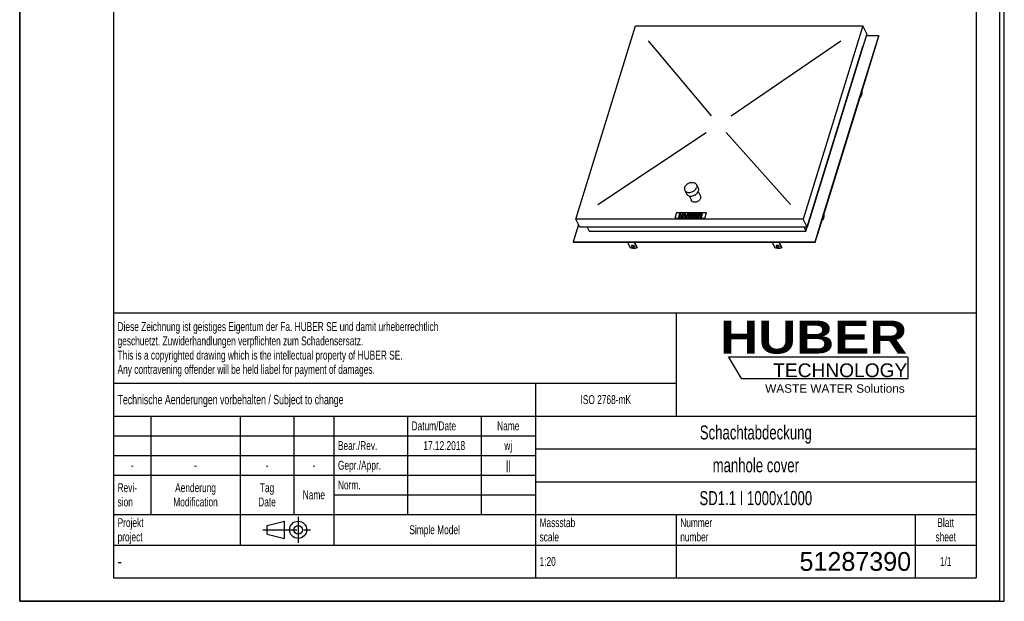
# Model space of a CAD drawing. Header units: millimetres. Extents: x 0 to 4200, y 0 to 5940.
# Tile 1 of 2: x 0 to 4200, y 0 to 2480. Entities that reach past the tile are written whole.
import ezdxf

# ---------------------------------------------------------------- set-up
doc = ezdxf.new("R2010")
doc.units = ezdxf.units.MM
doc.header["$LTSCALE"] = 387.2
doc.linetypes.add('CENTER', pattern=[0.6, 0.375, -0.075, 0.075, -0.075])
doc.layers.get('0').update_dxf_attribs({"linetype": 'CONTINUOUS'})
for name, color, linetype in [('_ACHSEN', 7, 'CONTINUOUS'), ('_KURVEN', 7, 'CONTINUOUS'), ('_ZEICHNUNGSELEM', 7, 'CONTINUOUS'), ('HUBER_Logo_BL2', 7, 'CONTINUOUS')]:
    doc.layers.add(name, color=color, linetype=linetype)
doc.styles.get("Standard").update_dxf_attribs({"font": 'txt', "width": 0.7})
doc.styles.add('TEXTSTYLE_2', font='ariblk.ttf')
doc.styles.add('TEXTSTYLE_3', font='arial.ttf')
doc.styles.add('TEXTSTYLE_4', font='txt', dxfattribs={"width": 0.8})
doc.styles.add('TEXTSTYLE_5', font='txt')

# ---------------------------------------------------------------- blocks, each defined once
blk = doc.blocks.new('HUBER_LOGO_BL2', base_point=(3411.6, 1009.5))
at = {"layer": 'HUBER_Logo_BL2', "color": 5, "linetype": 'Continuous'}
for p, q in [((3788.5, 1040.5), (3023.5, 1040.5)), ((3023.5, 1040.5), (3077.5, 950.5)), ((3788.5, 1040.5), (3788.5, 950.5)), ((3077.5, 950.5), (3788.5, 950.5))]:
    blk.add_line(p, q, dxfattribs=at)
at = {"layer": 'HUBER_Logo_BL2', "color": 2, "linetype": 'Continuous', "attachment_point": 3, "line_spacing_factor": 0.78}
for s, insert, char_height, width, style in [('HUBER\\P\\Farial.ttf;\\H58.5;TECHNOLOGY ', (3786.3, 1196.7), 140.4, 775.343, 'TEXTSTYLE_2'), ('WASTE WATER Solutions', (3775.2, 925.3), 36, 594.067, 'TEXTSTYLE_3')]:
    blk.add_mtext(s, dxfattribs=dict(at, insert=insert, char_height=char_height, width=width, style=style))
blk = doc.blocks.new('PROJEKTIONSMETHODE_1_BL3', base_point=(1140, 305))
at = {"color": 2, "linetype": 'Continuous'}
for p, q in [((1055.7, 323.3), (1129, 341.7)), ((1129, 268.3), (1129, 341.7)), ((1055.7, 286.7), (1055.7, 323.3)), ((1055.7, 286.7), (1129, 268.3))]:
    blk.add_line(p, q, dxfattribs=at)
at = {"color": 2, "linetype": 'CENTER'}
for p, q in [((1187.7, 360), (1187.7, 250)), ((1037.3, 305), (1242.7, 305))]:
    blk.add_line(p, q, dxfattribs=at)
at = {"color": 2, "linetype": 'Continuous'}
for radius in [36.7, 18.3]:
    blk.add_circle((1187.7, 305), radius, dxfattribs=at)
blk = doc.blocks.new('*T9')
at = {"color": 3, "linetype": 'Continuous'}
for p, q in [((0, 0), (3680, 0)), ((0, 0), (0, -1130)), ((2400, 0), (2400, -440)), ((3680, 0), (3680, -1130)), ((0, -300), (2400, -300)), ((1800, -300), (1800, -1130)), ((0, -440), (3680, -440)), ((160, -440), (160, -860)), ((540, -440), (540, -990)), ((770, -440), (770, -860)), ((940, -440), (940, -990)), ((1254, -440), (1254, -860)), ((1568, -440), (1568, -860)), ((0, -524), (1800, -524)), ((1800, -580), (3680, -580)), ((0, -608), (1800, -608)), ((0, -692), (1800, -692)), ((1800, -720), (3680, -720)), ((940, -776), (1800, -776)), ((0, -860), (3680, -860)), ((2400, -860), (2400, -1130)), ((3420, -860), (3420, -1130)), ((0, -990), (3680, -990)), ((0, -1130), (3680, -1130))]:
    blk.add_line(p, q, dxfattribs=at)
at = {"layer": '_ZEICHNUNGSELEM', "color": 2, "linetype": 'Continuous', "line_spacing_factor": 0.96}
for s, insert, char_height, width, attachment_point in [('Diese Zeichnung ist geistiges Eigentum der Fa. HUBER SE und damit urheberrechtlich \\Pgeschuetzt. Zuwiderhandlungen verpflichten zum Schadensersatz.\\PThis is a copyrighted drawing which is the intellectual property of HUBER SE.\\PAny contravening offender will be held liabel for payment of damages.', (17.5, -39.8), 38, 4429.714, 1), ('Technische Aenderungen vorbehalten / Subject to change', (17.5, -350), 40, 3049.524, 1), ('ISO 2768-mK', (2100, -351), 38, 665.905, 2), ('Datum/Date', (1271.5, -463), 38, 584.476, 1), ('Name', (1684, -463), 38, 253.333, 2), ('Schachtabdeckung', (2740, -480), 60, 1360, 2), ('Bear./Rev.', (957.5, -547), 38, 544.667, 1), ('wj', (1684, -547), 38, 128.476, 2), ('17.12.2018', (1411, -547), 38, 530.19, 2), ('Gepr./Appr.', (957.5, -631), 38, 598.952, 1), ('||', (1684, -631), 38, 101.333, 2), ('manhole cover', (2740, -620), 60, 1128.571, 2), ('-', (80, -631), 38, 68.762, 2), ('-', (350, -631), 38, 68.762, 2), ('-', (655, -631), 38, 68.762, 2), ('-', (855, -631), 38, 68.762, 2), ('Revi-\\Psion', (17.5, -726.6), 38, 276.857, 1), ('Aenderung\\PModification', (350, -726.6), 38, 591.714, 2), ('Tag\\PDate', (655, -726.6), 38, 220.762, 2), ('Norm. ', (957.5, -715), 38, 351.048, 1), ('Name', (855, -757), 38, 253.333, 2), ('SD1.1 I 1000x1000', (2740, -760), 60, 1485.714, 2), ('Projekt\\Pproject', (17.5, -875.6), 38, 367.333, 1), ('Massstab\\Pscale', (1817.5, -875.6), 38, 448.762, 1), ('Nummer\\Pnumber', (2417.5, -875.6), 38, 372.762, 1), ('Blatt\\Psheet', (3550, -875.6), 38, 260.571, 2), ('Simple Model', (1370, -906), 38, 656.857, 2), ('1:20', (1817.5, -1041), 38, 204.476, 1), ('1/1', (3550, -1041), 38, 159.238, 2)]:
    blk.add_mtext(s, dxfattribs=dict(at, insert=insert, char_height=char_height, width=width, attachment_point=attachment_point))
for s, insert, char_height, width, attachment_point, style in [('51287390', (3402.5, -1020), 80, 1093.333, 3, 'TEXTSTYLE_5'), ('-', (17.5, -1035), 50, 36.667, 1, 'TEXTSTYLE_4')]:
    blk.add_mtext(s, dxfattribs=dict(at, insert=insert, char_height=char_height, width=width, attachment_point=attachment_point, style=style))

msp = doc.modelspace()

# ---------------------------------------------------------------- linework, layer by layer
at = {"color": 7, "linetype": 'Continuous'}
for p, q in [((0, 0), (0, 5940)), ((0, 0), (0, 5940)), ((4200, 0), (4200, 5940)), ((4200, 0), (4200, 5940)), ((2372.68, 1629.04), (2627.33, 2453.1)), ((2627.33, 2453.1), (3596.29, 2453.1)), ((3596.29, 2453.1), (3341.63, 1629.04)), ((3613.06, 2418.91), (3596.29, 2453.1)), ((3613.06, 2418.91), (3358.41, 1594.85)), ((3584.59, 2149.81), (3664.77, 2409.28)), ((3587.13, 2161.24), (3664.16, 2410.52)), ((3664.16, 2410.52), (3610.47, 2410.52)), ((3664.16, 2410.52), (3664.77, 2409.28)), ((3353.66, 1578.63), (3596.7, 2365.09)), ((3596.53, 2365.42), (3596.7, 2365.09)), ((3422.4, 1624.98), (3584.59, 2149.81)), ((3424.94, 1636.41), (3587.13, 2161.24)), ((2383.97, 1606.04), (2361.46, 1533.2)), ((2389.45, 1594.85), (2372.68, 1629.04)), ((3341.63, 1629.04), (2372.68, 1629.04)), ((3358.41, 1594.85), (3341.63, 1629.04)), ((3393.04, 1533.2), (3424.94, 1636.41)), ((3393.66, 1531.95), (3422.4, 1624.98)), ((3358.41, 1594.85), (2389.45, 1594.85)), ((2420.96, 1594.85), (2428.92, 1578.63)), ((2428.92, 1578.63), (3353.66, 1578.63)), ((3345.7, 1594.85), (3353.66, 1578.63)), ((2361.46, 1533.2), (2362.07, 1531.95)), ((2361.46, 1533.2), (3393.04, 1533.2)), ((2362.07, 1531.95), (3393.66, 1531.95)), ((2605.09, 1507.47), (2593.08, 1531.95)), ((2620.71, 1531.95), (2632.73, 1507.47)), ((2621.96, 1531.95), (2633.21, 1509.03)), ((3222.2, 1507.47), (3210.19, 1531.95)), ((3237.82, 1531.95), (3249.84, 1507.47)), ((3239.07, 1531.95), (3250.32, 1509.03)), ((3393.04, 1533.2), (3393.66, 1531.95)), ((2632.73, 1507.47), (2633.21, 1509.03)), ((3249.84, 1507.47), (3250.32, 1509.03)), ((0, 0), (4200, 0)), ((0, 0), (4200, 0))]:
    msp.add_line(p, q, dxfattribs=at)
at = {"color": 3, "linetype": 'Continuous'}
for p, q in [((4180, 5900), (4180, 0)), ((0, 2970), (0, 0)), ((4180, 0), (0, 0))]:
    msp.add_line(p, q, dxfattribs=at)
at = {"color": 5, "linetype": 'Continuous'}
for p, q in [((400, 5800), (400, 100)), ((4080, 5800), (4080, 100)), ((400, 100), (4080, 100))]:
    msp.add_line(p, q, dxfattribs=at)
at = {"color": 7, "linetype": 'Continuous'}
for points, knots in [([(2609.65, 1515.6), (2609.56, 1515.3), (2609.51, 1514.63), (2609.72, 1513.99), (2609.87, 1513.68)], [0, 0, 0, 0, 0.4740095, 1, 1, 1, 1]), ([(2621.85, 1513.68), (2621.61, 1514.17), (2620.86, 1515.12), (2619.35, 1516.26), (2617.48, 1517.13), (2615.45, 1517.66), (2613.46, 1517.79), (2611.71, 1517.49), (2610.33, 1516.8), (2609.77, 1516), (2609.65, 1515.6)], [0, 0, 0, 0, 0.1139078, 0.2474656, 0.393864, 0.5430021, 0.6841578, 0.8084916, 0.912072, 1, 1, 1, 1]), ([(2609.87, 1513.68), (2610.11, 1513.19), (2610.86, 1512.24), (2612.37, 1511.11), (2614.24, 1510.23), (2616.27, 1509.71), (2618.26, 1509.58), (2620.01, 1509.87), (2621.39, 1510.57), (2621.95, 1511.36), (2622.07, 1511.76)], [0, 0, 0, 0, 0.1139078, 0.2474656, 0.393864, 0.5430021, 0.6841578, 0.8084916, 0.912072, 1, 1, 1, 1]), ([(2610.04, 1516.34), (2610.05, 1516.25), (2610.1, 1515.87), (2610.23, 1515.51), (2610.36, 1515.25)], [0, 0, 0, 0, 0.2375033, 1, 1, 1, 1]), ([(2610.36, 1515.25), (2610.57, 1514.81), (2611.23, 1513.94), (2612.57, 1512.87), (2614.23, 1512), (2616.07, 1511.42), (2617.94, 1511.16), (2620.05, 1511.27), (2621.59, 1511.88), (2622.16, 1512.59)], [0, 0, 0, 0, 0.1102686, 0.2384265, 0.379383, 0.5252081, 0.6670378, 0.7967695, 1, 1, 1, 1]), ([(2622.07, 1511.76), (2622.16, 1512.06), (2622.21, 1512.74), (2622, 1513.37), (2621.85, 1513.68)], [0, 0, 0, 0, 0.4740095, 1, 1, 1, 1]), ([(3226.76, 1515.6), (3226.67, 1515.3), (3226.62, 1514.63), (3226.83, 1513.99), (3226.98, 1513.68)], [0, 0, 0, 0, 0.4740095, 1, 1, 1, 1]), ([(3238.96, 1513.68), (3238.72, 1514.17), (3237.97, 1515.12), (3236.46, 1516.26), (3234.59, 1517.13), (3232.56, 1517.66), (3230.57, 1517.79), (3228.82, 1517.49), (3227.44, 1516.8), (3226.88, 1516), (3226.76, 1515.6)], [0, 0, 0, 0, 0.1139078, 0.2474656, 0.393864, 0.5430021, 0.6841578, 0.8084916, 0.912072, 1, 1, 1, 1]), ([(3226.98, 1513.68), (3227.22, 1513.19), (3227.97, 1512.24), (3229.48, 1511.11), (3231.35, 1510.23), (3233.38, 1509.71), (3235.37, 1509.58), (3237.12, 1509.87), (3238.5, 1510.57), (3239.06, 1511.36), (3239.18, 1511.76)], [0, 0, 0, 0, 0.1139078, 0.2474656, 0.393864, 0.5430021, 0.6841578, 0.8084916, 0.912072, 1, 1, 1, 1]), ([(3227.15, 1516.34), (3227.16, 1516.25), (3227.21, 1515.87), (3227.34, 1515.51), (3227.47, 1515.25)], [0, 0, 0, 0, 0.2375033, 1, 1, 1, 1]), ([(3227.47, 1515.25), (3227.68, 1514.81), (3228.34, 1513.94), (3229.68, 1512.87), (3231.34, 1512), (3233.18, 1511.42), (3235.05, 1511.16), (3237.16, 1511.27), (3238.7, 1511.88), (3239.27, 1512.59)], [0, 0, 0, 0, 0.1102686, 0.2384265, 0.379383, 0.5252081, 0.6670378, 0.7967695, 1, 1, 1, 1]), ([(3239.18, 1511.76), (3239.27, 1512.06), (3239.32, 1512.74), (3239.11, 1513.37), (3238.96, 1513.68)], [0, 0, 0, 0, 0.4740095, 1, 1, 1, 1]), ([(2632.73, 1507.47), (2631.1, 1506.37), (2627.03, 1504.78), (2620.17, 1504.1), (2612.62, 1504.94), (2607.57, 1506.46), (2605.09, 1507.47)], [0, 0, 0, 0, 0.2058635, 0.4489582, 0.7193202, 1, 1, 1, 1]), ([(3249.84, 1507.47), (3248.21, 1506.37), (3244.14, 1504.78), (3237.28, 1504.1), (3229.73, 1504.94), (3224.68, 1506.46), (3222.2, 1507.47)], [0, 0, 0, 0, 0.2058635, 0.4489582, 0.7193202, 1, 1, 1, 1])]:
    msp.add_open_spline(points, degree=3, knots=knots, dxfattribs=at)
at = {"layer": '_ACHSEN', "color": 7, "linetype": 'Continuous'}
for p, q in [((3584.61, 2149.88), (3584.65, 2149.79)), ((3586.49, 2149.79), (3584.65, 2149.79)), ((3585.32, 2152.18), (3586.49, 2149.79)), ((3593.75, 2173.29), (3592.58, 2175.68)), ((2886.45, 1776.72), (2894.08, 1761.18)), ((2837.08, 1752.49), (2844.7, 1736.95)), ((2855.92, 1728.39), (2865.61, 1708.65)), ((2893.99, 1747.07), (2903.67, 1727.33)), ((3431.57, 1648.47), (3430.4, 1650.85)), ((3422.42, 1625.05), (3422.46, 1624.97)), ((3424.31, 1624.97), (3422.46, 1624.97)), ((3423.14, 1627.35), (3424.31, 1624.97))]:
    msp.add_line(p, q, dxfattribs=at)
for points, knots in [([(3586.49, 2149.79), (3587.04, 2150.16), (3588.11, 2151.17), (3589.46, 2153.12), (3590.68, 2155.59), (3592.14, 2159.69), (3593.37, 2165.65), (3593.72, 2170.67), (3593.75, 2173.29)], [0, 0, 0, 0, 0.0786024, 0.1720083, 0.2809566, 0.4046124, 0.687756, 1, 1, 1, 1]), ([(3589.45, 2165.53), (3589.36, 2164.92), (3589.13, 2163.82), (3588.71, 2162.76), (3588.46, 2162.32)], [0, 0, 0, 0, 0.5492969, 1, 1, 1, 1]), ([(2836.43, 1764.61), (2835.81, 1762.57), (2835.33, 1759.38), (2835.95, 1755.27), (2836.64, 1753.38), (2837.08, 1752.49)], [0, 0, 0, 0, 0.5161113, 0.7604342, 1, 1, 1, 1]), ([(2836.43, 1764.61), (2837.18, 1767), (2839.63, 1771.75), (2844.24, 1776.69), (2848.75, 1780.07), (2853.75, 1782.98), (2860.47, 1785.49), (2868.68, 1786.5), (2876.3, 1785.4), (2881.69, 1782.63), (2884.83, 1779.48), (2885.99, 1777.67), (2886.45, 1776.72)], [0, 0, 0, 0, 0.120885, 0.2529841, 0.3220667, 0.3920884, 0.5313656, 0.6645841, 0.7869655, 0.8972904, 0.9492145, 1, 1, 1, 1]), ([(2837.08, 1752.49), (2837.54, 1751.55), (2838.7, 1749.73), (2841.84, 1746.58), (2847.23, 1743.81), (2854.84, 1742.71), (2863.06, 1743.72), (2869.78, 1746.24), (2874.78, 1749.15), (2879.29, 1752.53), (2883.9, 1757.46), (2886.35, 1762.21), (2887.09, 1764.61)], [0, 0, 0, 0, 0.0507855, 0.1027096, 0.2130345, 0.3354159, 0.4686344, 0.6079116, 0.6779333, 0.7470159, 0.879115, 1, 1, 1, 1]), ([(2886.45, 1776.72), (2886.89, 1775.83), (2887.58, 1773.94), (2888.19, 1769.84), (2887.72, 1766.64), (2887.09, 1764.61)], [0, 0, 0, 0, 0.2395658, 0.4838887, 1, 1, 1, 1]), ([(2844.7, 1736.95), (2845.17, 1736.01), (2846.32, 1734.19), (2849.47, 1731.04), (2854.85, 1728.27), (2862.47, 1727.17), (2870.68, 1728.18), (2877.4, 1730.7), (2882.4, 1733.61), (2886.91, 1736.99), (2891.53, 1741.92), (2893.98, 1746.67), (2894.72, 1749.07)], [0, 0, 0, 0, 0.0507855, 0.1027096, 0.2130345, 0.3354159, 0.4686344, 0.6079116, 0.6779333, 0.7470159, 0.879115, 1, 1, 1, 1]), ([(2894.08, 1761.18), (2894.51, 1760.29), (2895.21, 1758.4), (2895.82, 1754.3), (2895.35, 1751.1), (2894.72, 1749.07)], [0, 0, 0, 0, 0.2395658, 0.4838887, 1, 1, 1, 1]), ([(2903.67, 1727.33), (2904.35, 1725.95), (2905.14, 1722.77), (2904.65, 1719.56), (2904.17, 1717.99)], [0, 0, 0, 0, 0.4826062, 1, 1, 1, 1]), ([(2904.17, 1717.99), (2902.99, 1714.16), (2898.95, 1708.86), (2891.86, 1704.22), (2885.64, 1701.89), (2879.31, 1701.11), (2873.43, 1701.95), (2869.28, 1704.09), (2866.86, 1706.52), (2865.97, 1707.92), (2865.61, 1708.65)], [0, 0, 0, 0, 0.2511899, 0.3904354, 0.5300913, 0.6636721, 0.7863862, 0.8970111, 0.9490764, 1, 1, 1, 1]), ([(3424.31, 1624.97), (3424.85, 1625.34), (3425.92, 1626.34), (3427.28, 1628.29), (3428.49, 1630.76), (3429.96, 1634.86), (3431.18, 1640.82), (3431.54, 1645.84), (3431.57, 1648.47)], [0, 0, 0, 0, 0.0786024, 0.1720083, 0.2809566, 0.4046124, 0.687756, 1, 1, 1, 1]), ([(3427.26, 1640.7), (3427.18, 1640.09), (3426.95, 1638.99), (3426.53, 1637.93), (3426.27, 1637.49)], [0, 0, 0, 0, 0.5492969, 1, 1, 1, 1])]:
    msp.add_open_spline(points, degree=3, knots=knots, dxfattribs=at)
at = {"layer": '_KURVEN', "color": 4, "linetype": 'Continuous'}
for p, q in [((2951.55, 2070.33), (2681.65, 2390.43)), ((3035.5, 2070.33), (3503.24, 2390.43)), ((2465.73, 1691.71), (2928.58, 1998.33)), ((3013.97, 1998.33), (3287.31, 1691.71)), ((2801.15, 1656.46), (2793.89, 1632.96)), ((2930.1, 1656.46), (2801.15, 1656.46)), ((2814.59, 1652.54), (2809.75, 1636.87)), ((2820.29, 1652.54), (2814.59, 1652.54)), ((2815.45, 1636.87), (2817.4, 1643.21)), ((2817.4, 1643.21), (2823.62, 1643.21)), ((2818.59, 1647.06), (2820.29, 1652.54)), ((2824.81, 1647.06), (2818.59, 1647.06)), ((2823.62, 1643.21), (2821.67, 1636.87)), ((2826.51, 1652.54), (2824.81, 1647.06)), ((2832.22, 1652.54), (2826.51, 1652.54)), ((2827.38, 1636.87), (2832.22, 1652.54)), ((2836.02, 1652.54), (2833.13, 1643.2)), ((2841.7, 1652.54), (2836.02, 1652.54)), ((2838.74, 1642.97), (2841.7, 1652.54)), ((2847.99, 1652.54), (2845.04, 1642.97)), ((2853.67, 1652.54), (2847.99, 1652.54)), ((2850.79, 1643.2), (2853.67, 1652.54)), ((2857.46, 1652.54), (2852.61, 1636.87)), ((2868.11, 1652.54), (2857.46, 1652.54)), ((2859.4, 1640.24), (2860.38, 1643.41)), ((2862.3, 1640.24), (2859.4, 1640.24)), ((2860.38, 1643.41), (2863.27, 1643.41)), ((2861.3, 1646.39), (2862.22, 1649.37)), ((2863.78, 1646.39), (2861.3, 1646.39)), ((2862.22, 1649.37), (2864.73, 1649.37)), ((2877.45, 1652.54), (2872.61, 1636.87)), ((2892.7, 1652.54), (2877.45, 1652.54)), ((2879.41, 1640.42), (2880.36, 1643.51)), ((2889.23, 1640.42), (2879.41, 1640.42)), ((2880.36, 1643.51), (2889.22, 1643.51)), ((2881.35, 1646.7), (2882.12, 1649.19)), ((2890.21, 1646.7), (2881.35, 1646.7)), ((2882.12, 1649.19), (2891.67, 1649.19)), ((2888.14, 1636.87), (2889.23, 1640.42)), ((2889.22, 1643.51), (2890.21, 1646.7)), ((2896.12, 1652.54), (2891.28, 1636.87)), ((2891.67, 1649.19), (2892.7, 1652.54)), ((2905.61, 1652.54), (2896.12, 1652.54)), ((2897, 1636.87), (2898.96, 1643.23)), ((2898.96, 1643.23), (2899.46, 1643.23)), ((2899.88, 1646.19), (2900.86, 1649.38)), ((2902.28, 1646.19), (2899.88, 1646.19)), ((2900.86, 1649.38), (2903.36, 1649.38)), ((2901.4, 1641.66), (2902.97, 1636.87)), ((2909.4, 1636.87), (2908.03, 1641.4)), ((2922.84, 1632.96), (2930.1, 1656.46)), ((2793.89, 1632.96), (2922.84, 1632.96)), ((2809.75, 1636.87), (2815.45, 1636.87)), ((2821.67, 1636.87), (2827.38, 1636.87)), ((2852.61, 1636.87), (2862.44, 1636.87)), ((2872.61, 1636.87), (2888.14, 1636.87)), ((2891.28, 1636.87), (2897, 1636.87)), ((2902.97, 1636.87), (2909.4, 1636.87))]:
    msp.add_line(p, q, dxfattribs=at)
for points in [[(2832.84, 1640.55), (2832.8, 1641.55), (2832.9, 1642.43), (2833.13, 1643.2)], [(2833.49, 1638.75), (2833.08, 1639.33), (2832.86, 1639.93), (2832.84, 1640.55)], [(2835.03, 1637.39), (2834.42, 1637.72), (2833.9, 1638.17), (2833.49, 1638.75)], [(2838.74, 1642.97), (2838.48, 1642.12), (2838.55, 1641.46), (2838.95, 1640.98)], [(2838.95, 1640.98), (2839.36, 1640.5), (2840.07, 1640.26), (2841.06, 1640.26)], [(2841.06, 1640.26), (2842.04, 1640.26), (2842.88, 1640.5), (2843.58, 1640.97)], [(2843.58, 1640.97), (2844.27, 1641.44), (2844.77, 1642.11), (2845.04, 1642.97)], [(2847.2, 1638.42), (2846.28, 1637.8), (2845.39, 1637.38), (2844.52, 1637.13)], [(2849.46, 1640.58), (2848.87, 1639.76), (2848.12, 1639.04), (2847.2, 1638.42)], [(2850.79, 1643.2), (2850.5, 1642.27), (2850.06, 1641.4), (2849.46, 1640.58)], [(2862.3, 1640.24), (2863.28, 1640.24), (2864.01, 1640.38), (2864.51, 1640.68)], [(2865.22, 1642.99), (2864.91, 1643.26), (2864.26, 1643.41), (2863.27, 1643.41)], [(2863.78, 1646.39), (2864.65, 1646.39), (2865.31, 1646.52), (2865.74, 1646.78)], [(2864.51, 1640.68), (2865, 1640.98), (2865.33, 1641.37), (2865.48, 1641.87)], [(2866.42, 1648.98), (2866.15, 1649.24), (2865.59, 1649.37), (2864.73, 1649.37)], [(2865.48, 1641.87), (2865.62, 1642.33), (2865.54, 1642.71), (2865.22, 1642.99)], [(2865.74, 1646.78), (2866.17, 1647.04), (2866.47, 1647.42), (2866.62, 1647.91)], [(2866.62, 1647.91), (2866.76, 1648.36), (2866.69, 1648.72), (2866.42, 1648.98)], [(2869.67, 1639.14), (2869.02, 1638.49), (2868.26, 1637.97), (2867.38, 1637.6)], [(2868.11, 1652.54), (2869.88, 1652.54), (2871.12, 1652.17), (2871.85, 1651.42)], [(2870.67, 1646.25), (2870.08, 1645.81), (2869.31, 1645.46), (2868.36, 1645.21)], [(2868.36, 1645.21), (2869.59, 1644.93), (2870.42, 1644.47), (2870.84, 1643.81)], [(2871.02, 1641.33), (2870.77, 1640.52), (2870.31, 1639.78), (2869.67, 1639.14)], [(2872.42, 1648.64), (2872.14, 1647.71), (2871.55, 1646.92), (2870.67, 1646.25)], [(2870.84, 1643.81), (2871.27, 1643.15), (2871.33, 1642.32), (2871.02, 1641.33)], [(2871.85, 1651.42), (2872.57, 1650.67), (2872.76, 1649.74), (2872.42, 1648.64)], [(2900.74, 1642.86), (2900.4, 1643.1), (2899.98, 1643.23), (2899.46, 1643.23)], [(2901.4, 1641.66), (2901.2, 1642.28), (2900.99, 1642.68), (2900.74, 1642.86)], [(2902.28, 1646.19), (2902.53, 1646.19), (2903.05, 1646.26), (2903.85, 1646.4)], [(2905.35, 1648.97), (2905.06, 1649.24), (2904.39, 1649.38), (2903.36, 1649.38)], [(2903.85, 1646.4), (2904.25, 1646.47), (2904.6, 1646.63), (2904.92, 1646.89)], [(2904.92, 1646.89), (2905.24, 1647.15), (2905.46, 1647.46), (2905.56, 1647.81)], [(2905.56, 1647.81), (2905.72, 1648.31), (2905.65, 1648.69), (2905.35, 1648.97)], [(2907.77, 1644.4), (2907.21, 1644.15), (2906.48, 1643.95), (2905.58, 1643.79)], [(2905.58, 1643.79), (2906.2, 1643.58), (2906.64, 1643.39), (2906.88, 1643.2)], [(2905.61, 1652.54), (2907.37, 1652.54), (2908.67, 1652.41), (2909.52, 1652.15)], [(2906.88, 1643.2), (2907.05, 1643.07), (2907.27, 1642.8), (2907.54, 1642.38)], [(2907.54, 1642.38), (2907.8, 1641.96), (2907.97, 1641.64), (2908.03, 1641.4)], [(2910.04, 1645.93), (2909.42, 1645.3), (2908.65, 1644.79), (2907.77, 1644.4)], [(2909.52, 1652.15), (2910.37, 1651.9), (2910.97, 1651.42), (2911.32, 1650.72)], [(2911.4, 1648.19), (2911.13, 1647.31), (2910.67, 1646.57), (2910.04, 1645.93)], [(2911.32, 1650.72), (2911.68, 1650.03), (2911.71, 1649.18), (2911.4, 1648.19)], [(2837.49, 1636.77), (2836.47, 1636.87), (2835.64, 1637.08), (2835.03, 1637.39)], [(2840.38, 1636.61), (2839.48, 1636.61), (2838.51, 1636.66), (2837.49, 1636.77)], [(2844.52, 1637.13), (2843.31, 1636.79), (2841.93, 1636.61), (2840.38, 1636.61)], [(2865.06, 1637.08), (2863.73, 1636.94), (2862.86, 1636.87), (2862.44, 1636.87)], [(2867.38, 1637.6), (2866.83, 1637.36), (2866.05, 1637.19), (2865.06, 1637.08)]]:
    msp.add_open_spline(points, degree=3, dxfattribs=at)

# ---------------------------------------------------------------- block references
msp.add_blockref('*T9', (400, 1230))
at = {"color": 2, "linetype": 'Continuous'}
msp.add_blockref('PROJEKTIONSMETHODE_1_BL3', (1140, 305), dxfattribs=at)
at = {"layer": 'HUBER_Logo_BL2'}
msp.add_blockref('HUBER_LOGO_BL2', (3411.59, 1009.55), dxfattribs=at)

doc.saveas('drawing.dxf')
